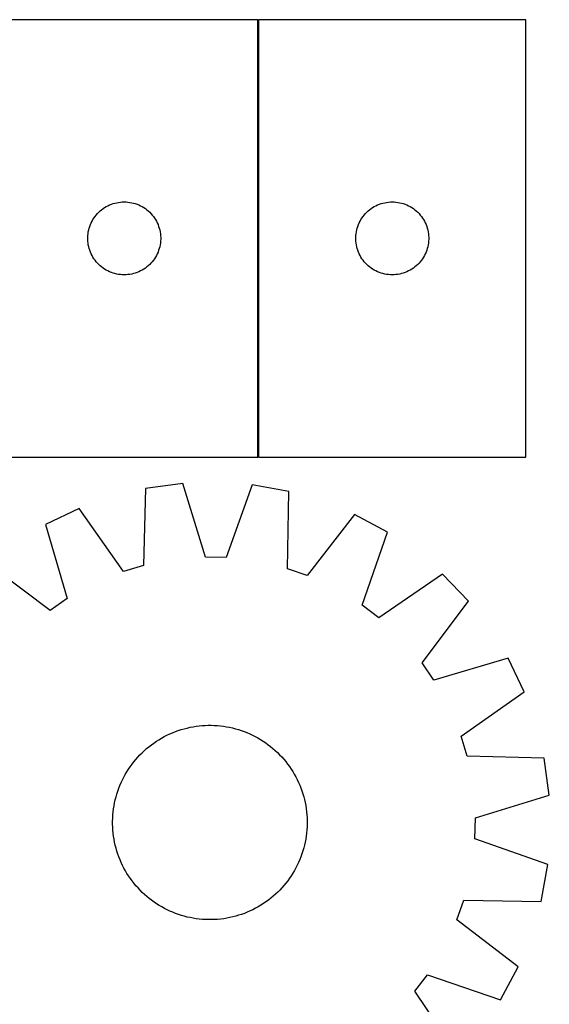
# Model space of a CAD drawing. Header units: millimetres. Extents: x 7 to 1493, y 7 to 2993.
# Tile 12 of 12: x 1276 to 1493, y 2588 to 2993. Entities that reach past the tile are written whole.
import ezdxf

# ---------------------------------------------------------------- set-up
doc = ezdxf.new("R2010")
doc.units = ezdxf.units.MM
doc.layers.add('COMMON', color=5, linetype='CONTINUOUS', true_color=0x0000ff)
doc.layers.add('CUT', color=7, linetype='CONTINUOUS', true_color=0x000000)

msp = doc.modelspace()

# ---------------------------------------------------------------- linework, layer by layer
at = {"layer": 'COMMON'}
msp.add_line((1373.623437, 2813.321596), (1373.623437, 2993.321596), dxfattribs=at)
at = {"layer": 'CUT'}
for p, q in [((1373.523436, 2993.321596), (1263.523436, 2993.321596)), ((1373.523436, 2813.321596), (1373.523436, 2993.321596)), ((1483.723437, 2993.321596), (1373.723437, 2993.321596)), ((1373.723437, 2993.321596), (1373.723437, 2813.321596)), ((1483.723437, 2813.321596), (1483.723437, 2993.321596)), ((1314.703369, 2917.827012), (1315.455155, 2918.004432)), ((1315.455155, 2918.004432), (1316.215077, 2918.142915)), ((1316.215077, 2918.142915), (1316.981121, 2918.242094)), ((1316.981121, 2918.242094), (1317.751254, 2918.301708)), ((1317.751254, 2918.301708), (1318.523436, 2918.321596)), ((1318.523436, 2918.321596), (1319.295617, 2918.301708)), ((1319.295617, 2918.301708), (1320.06575, 2918.242094)), ((1320.06575, 2918.242094), (1320.831794, 2918.142915)), ((1320.831794, 2918.142915), (1321.591717, 2918.004432)), ((1321.591717, 2918.004432), (1322.343502, 2917.827012)), ((1424.90337, 2917.827012), (1425.655156, 2918.004432)), ((1425.655156, 2918.004432), (1426.415078, 2918.142915)), ((1426.415078, 2918.142915), (1427.181122, 2918.242094)), ((1427.181122, 2918.242094), (1427.951255, 2918.301708)), ((1427.951255, 2918.301708), (1428.723437, 2918.321596)), ((1428.723437, 2918.321596), (1429.495618, 2918.301708)), ((1429.495618, 2918.301708), (1430.265751, 2918.242094)), ((1430.265751, 2918.242094), (1431.031795, 2918.142915)), ((1431.031795, 2918.142915), (1431.791718, 2918.004432)), ((1431.791718, 2918.004432), (1432.543503, 2917.827012)), ((1307.515155, 2913.510696), (1308.054273, 2914.063879)), ((1308.054273, 2914.063879), (1308.621154, 2914.588575)), ((1308.621154, 2914.588575), (1309.214293, 2915.083393)), ((1309.214293, 2915.083393), (1309.832119, 2915.547021)), ((1309.832119, 2915.547021), (1310.472993, 2915.97823)), ((1310.472993, 2915.97823), (1311.135214, 2916.375875)), ((1311.135214, 2916.375875), (1311.817029, 2916.738902)), ((1311.817029, 2916.738902), (1312.516627, 2917.06635)), ((1312.516627, 2917.06635), (1313.232154, 2917.357349)), ((1313.232154, 2917.357349), (1313.961713, 2917.611127)), ((1313.961713, 2917.611127), (1314.703369, 2917.827012)), ((1322.343502, 2917.827012), (1323.085158, 2917.611127)), ((1323.085158, 2917.611127), (1323.814717, 2917.357349)), ((1323.814717, 2917.357349), (1324.530244, 2917.06635)), ((1324.530244, 2917.06635), (1325.229842, 2916.738902)), ((1325.229842, 2916.738902), (1325.911657, 2916.375875)), ((1325.911657, 2916.375875), (1326.573878, 2915.97823)), ((1326.573878, 2915.97823), (1327.214752, 2915.547021)), ((1327.214752, 2915.547021), (1327.832578, 2915.083393)), ((1327.832578, 2915.083393), (1328.425717, 2914.588575)), ((1328.425717, 2914.588575), (1328.992598, 2914.063879)), ((1328.992598, 2914.063879), (1329.531716, 2913.510696)), ((1417.715156, 2913.510696), (1418.254274, 2914.063879)), ((1418.254274, 2914.063879), (1418.821155, 2914.588575)), ((1418.821155, 2914.588575), (1419.414294, 2915.083393)), ((1419.414294, 2915.083393), (1420.03212, 2915.547021)), ((1420.03212, 2915.547021), (1420.672994, 2915.97823)), ((1420.672994, 2915.97823), (1421.335215, 2916.375875)), ((1421.335215, 2916.375875), (1422.01703, 2916.738902)), ((1422.01703, 2916.738902), (1422.716628, 2917.06635)), ((1422.716628, 2917.06635), (1423.432155, 2917.357349)), ((1423.432155, 2917.357349), (1424.161714, 2917.611127)), ((1424.161714, 2917.611127), (1424.90337, 2917.827012)), ((1432.543503, 2917.827012), (1433.285159, 2917.611127)), ((1433.285159, 2917.611127), (1434.014718, 2917.357349)), ((1434.014718, 2917.357349), (1434.730245, 2917.06635)), ((1434.730245, 2917.06635), (1435.429843, 2916.738902)), ((1435.429843, 2916.738902), (1436.111658, 2916.375875)), ((1436.111658, 2916.375875), (1436.773879, 2915.97823)), ((1436.773879, 2915.97823), (1437.414753, 2915.547021)), ((1437.414753, 2915.547021), (1438.032579, 2915.083393)), ((1438.032579, 2915.083393), (1438.625718, 2914.588575)), ((1438.625718, 2914.588575), (1439.192599, 2914.063879)), ((1439.192599, 2914.063879), (1439.731717, 2913.510696)), ((1304.937902, 2909.680312), (1305.283254, 2910.371247)), ((1305.283254, 2910.371247), (1305.663716, 2911.043488)), ((1305.663716, 2911.043488), (1306.07828, 2911.695252)), ((1306.07828, 2911.695252), (1306.525847, 2912.32481)), ((1306.525847, 2912.32481), (1307.005229, 2912.930494)), ((1307.005229, 2912.930494), (1307.515155, 2913.510696)), ((1329.531716, 2913.510696), (1330.041642, 2912.930494)), ((1330.041642, 2912.930494), (1330.521024, 2912.32481)), ((1330.521024, 2912.32481), (1330.968591, 2911.695252)), ((1330.968591, 2911.695252), (1331.383155, 2911.043488)), ((1331.383155, 2911.043488), (1331.763617, 2910.371247)), ((1331.763617, 2910.371247), (1332.108969, 2909.680312)), ((1415.137903, 2909.680312), (1415.483255, 2910.371247)), ((1415.483255, 2910.371247), (1415.863717, 2911.043488)), ((1415.863717, 2911.043488), (1416.278281, 2911.695252)), ((1416.278281, 2911.695252), (1416.725848, 2912.32481)), ((1416.725848, 2912.32481), (1417.20523, 2912.930494)), ((1417.20523, 2912.930494), (1417.715156, 2913.510696)), ((1439.731717, 2913.510696), (1440.241643, 2912.930494)), ((1440.241643, 2912.930494), (1440.721025, 2912.32481)), ((1440.721025, 2912.32481), (1441.168592, 2911.695252)), ((1441.168592, 2911.695252), (1441.583156, 2911.043488)), ((1441.583156, 2911.043488), (1441.963618, 2910.371247)), ((1441.963618, 2910.371247), (1442.30897, 2909.680312)), ((1303.647595, 2905.247572), (1303.766466, 2906.010808)), ((1303.766466, 2906.010808), (1303.92447, 2906.766912)), ((1303.92447, 2906.766912), (1304.121187, 2907.513881)), ((1304.121187, 2907.513881), (1304.356097, 2908.249732)), ((1304.356097, 2908.249732), (1304.628576, 2908.972515)), ((1304.628576, 2908.972515), (1304.937902, 2909.680312)), ((1332.108969, 2909.680312), (1332.418295, 2908.972515)), ((1332.418295, 2908.972515), (1332.690774, 2908.249732)), ((1332.690774, 2908.249732), (1332.925684, 2907.513881)), ((1332.925684, 2907.513881), (1333.122401, 2906.766912)), ((1333.122401, 2906.766912), (1333.280405, 2906.010808)), ((1333.280405, 2906.010808), (1333.399276, 2905.247572)), ((1413.847596, 2905.247572), (1413.966467, 2906.010808)), ((1413.966467, 2906.010808), (1414.124471, 2906.766912)), ((1414.124471, 2906.766912), (1414.321188, 2907.513881)), ((1414.321188, 2907.513881), (1414.556098, 2908.249732)), ((1414.556098, 2908.249732), (1414.828577, 2908.972515)), ((1414.828577, 2908.972515), (1415.137903, 2909.680312)), ((1442.30897, 2909.680312), (1442.618296, 2908.972515)), ((1442.618296, 2908.972515), (1442.890775, 2908.249732)), ((1442.890775, 2908.249732), (1443.125685, 2907.513881)), ((1443.125685, 2907.513881), (1443.322402, 2906.766912)), ((1443.322402, 2906.766912), (1443.480406, 2906.010808)), ((1443.480406, 2906.010808), (1443.599277, 2905.247572)), ((1303.528409, 2903.707815), (1303.568173, 2904.479228)), ((1303.528409, 2902.935378), (1303.528409, 2903.707815)), ((1303.568173, 2902.163964), (1303.528409, 2902.935378)), ((1303.568173, 2904.479228), (1303.647595, 2905.247572)), ((1303.647595, 2901.395621), (1303.568173, 2902.163964)), ((1333.399276, 2905.247572), (1333.478698, 2904.479228)), ((1333.478698, 2902.163964), (1333.399276, 2901.395621)), ((1333.478698, 2904.479228), (1333.518463, 2903.707815)), ((1333.518463, 2902.935378), (1333.478698, 2902.163964)), ((1333.518463, 2903.707815), (1333.518463, 2902.935378)), ((1413.72841, 2903.707815), (1413.768174, 2904.479228)), ((1413.72841, 2902.935378), (1413.72841, 2903.707815)), ((1413.768174, 2902.163964), (1413.72841, 2902.935378)), ((1413.768174, 2904.479228), (1413.847596, 2905.247572)), ((1413.847596, 2901.395621), (1413.768174, 2902.163964)), ((1443.599277, 2905.247572), (1443.678699, 2904.479228)), ((1443.678699, 2902.163964), (1443.599277, 2901.395621)), ((1443.678699, 2904.479228), (1443.718464, 2903.707815)), ((1443.718464, 2902.935378), (1443.678699, 2902.163964)), ((1443.718464, 2903.707815), (1443.718464, 2902.935378)), ((1303.766466, 2900.632385), (1303.647595, 2901.395621)), ((1303.92447, 2899.87628), (1303.766466, 2900.632385)), ((1304.121187, 2899.129312), (1303.92447, 2899.87628)), ((1304.356097, 2898.39346), (1304.121187, 2899.129312)), ((1304.628576, 2897.670678), (1304.356097, 2898.39346)), ((1304.937902, 2896.96288), (1304.628576, 2897.670678)), ((1332.418295, 2897.670678), (1332.108969, 2896.96288)), ((1332.690774, 2898.39346), (1332.418295, 2897.670678)), ((1332.925684, 2899.129312), (1332.690774, 2898.39346)), ((1333.122401, 2899.87628), (1332.925684, 2899.129312)), ((1333.280405, 2900.632385), (1333.122401, 2899.87628)), ((1333.399276, 2901.395621), (1333.280405, 2900.632385)), ((1413.966467, 2900.632385), (1413.847596, 2901.395621)), ((1414.124471, 2899.87628), (1413.966467, 2900.632385)), ((1414.321188, 2899.129312), (1414.124471, 2899.87628)), ((1414.556098, 2898.39346), (1414.321188, 2899.129312)), ((1414.828577, 2897.670678), (1414.556098, 2898.39346)), ((1415.137903, 2896.96288), (1414.828577, 2897.670678)), ((1442.618296, 2897.670678), (1442.30897, 2896.96288)), ((1442.890775, 2898.39346), (1442.618296, 2897.670678)), ((1443.125685, 2899.129312), (1442.890775, 2898.39346)), ((1443.322402, 2899.87628), (1443.125685, 2899.129312)), ((1443.480406, 2900.632385), (1443.322402, 2899.87628)), ((1443.599277, 2901.395621), (1443.480406, 2900.632385)), ((1305.283254, 2896.271945), (1304.937902, 2896.96288)), ((1305.663716, 2895.599704), (1305.283254, 2896.271945)), ((1306.07828, 2894.94794), (1305.663716, 2895.599704)), ((1306.525847, 2894.318382), (1306.07828, 2894.94794)), ((1307.005229, 2893.712699), (1306.525847, 2894.318382)), ((1307.515155, 2893.132496), (1307.005229, 2893.712699)), ((1330.041642, 2893.712699), (1329.531716, 2893.132496)), ((1330.521024, 2894.318382), (1330.041642, 2893.712699)), ((1330.968591, 2894.94794), (1330.521024, 2894.318382)), ((1331.383155, 2895.599704), (1330.968591, 2894.94794)), ((1331.763617, 2896.271945), (1331.383155, 2895.599704)), ((1332.108969, 2896.96288), (1331.763617, 2896.271945)), ((1415.483255, 2896.271945), (1415.137903, 2896.96288)), ((1415.863717, 2895.599704), (1415.483255, 2896.271945)), ((1416.278281, 2894.94794), (1415.863717, 2895.599704)), ((1416.725848, 2894.318382), (1416.278281, 2894.94794)), ((1417.20523, 2893.712699), (1416.725848, 2894.318382)), ((1417.715156, 2893.132496), (1417.20523, 2893.712699)), ((1440.241643, 2893.712699), (1439.731717, 2893.132496)), ((1440.721025, 2894.318382), (1440.241643, 2893.712699)), ((1441.168592, 2894.94794), (1440.721025, 2894.318382)), ((1441.583156, 2895.599704), (1441.168592, 2894.94794)), ((1441.963618, 2896.271945), (1441.583156, 2895.599704)), ((1442.30897, 2896.96288), (1441.963618, 2896.271945)), ((1308.054273, 2892.579313), (1307.515155, 2893.132496)), ((1308.621154, 2892.054617), (1308.054273, 2892.579313)), ((1309.214293, 2891.559799), (1308.621154, 2892.054617)), ((1309.832119, 2891.096171), (1309.214293, 2891.559799)), ((1310.472993, 2890.664963), (1309.832119, 2891.096171)), ((1311.135214, 2890.267318), (1310.472993, 2890.664963)), ((1311.817029, 2889.90429), (1311.135214, 2890.267318)), ((1312.516627, 2889.576843), (1311.817029, 2889.90429)), ((1313.232154, 2889.285844), (1312.516627, 2889.576843)), ((1324.530244, 2889.576843), (1323.814717, 2889.285844)), ((1325.229842, 2889.90429), (1324.530244, 2889.576843)), ((1325.911657, 2890.267318), (1325.229842, 2889.90429)), ((1326.573878, 2890.664963), (1325.911657, 2890.267318)), ((1327.214752, 2891.096171), (1326.573878, 2890.664963)), ((1327.832578, 2891.559799), (1327.214752, 2891.096171)), ((1328.425717, 2892.054617), (1327.832578, 2891.559799)), ((1328.992598, 2892.579313), (1328.425717, 2892.054617)), ((1329.531716, 2893.132496), (1328.992598, 2892.579313)), ((1418.254274, 2892.579313), (1417.715156, 2893.132496)), ((1418.821155, 2892.054617), (1418.254274, 2892.579313)), ((1419.414294, 2891.559799), (1418.821155, 2892.054617)), ((1420.03212, 2891.096171), (1419.414294, 2891.559799)), ((1420.672994, 2890.664963), (1420.03212, 2891.096171)), ((1421.335215, 2890.267318), (1420.672994, 2890.664963)), ((1422.01703, 2889.90429), (1421.335215, 2890.267318)), ((1422.716628, 2889.576843), (1422.01703, 2889.90429)), ((1423.432155, 2889.285844), (1422.716628, 2889.576843)), ((1434.730245, 2889.576843), (1434.014718, 2889.285844)), ((1435.429843, 2889.90429), (1434.730245, 2889.576843)), ((1436.111658, 2890.267318), (1435.429843, 2889.90429)), ((1436.773879, 2890.664963), (1436.111658, 2890.267318)), ((1437.414753, 2891.096171), (1436.773879, 2890.664963)), ((1438.032579, 2891.559799), (1437.414753, 2891.096171)), ((1438.625718, 2892.054617), (1438.032579, 2891.559799)), ((1439.192599, 2892.579313), (1438.625718, 2892.054617)), ((1439.731717, 2893.132496), (1439.192599, 2892.579313)), ((1313.961713, 2889.032066), (1313.232154, 2889.285844)), ((1314.703369, 2888.81618), (1313.961713, 2889.032066)), ((1315.455155, 2888.638761), (1314.703369, 2888.81618)), ((1316.215077, 2888.500278), (1315.455155, 2888.638761)), ((1316.981121, 2888.401098), (1316.215077, 2888.500278)), ((1317.751254, 2888.341485), (1316.981121, 2888.401098)), ((1318.523436, 2888.321596), (1317.751254, 2888.341485)), ((1319.295617, 2888.341485), (1318.523436, 2888.321596)), ((1320.06575, 2888.401098), (1319.295617, 2888.341485)), ((1320.831794, 2888.500278), (1320.06575, 2888.401098)), ((1321.591717, 2888.638761), (1320.831794, 2888.500278)), ((1322.343502, 2888.81618), (1321.591717, 2888.638761)), ((1323.085158, 2889.032066), (1322.343502, 2888.81618)), ((1323.814717, 2889.285844), (1323.085158, 2889.032066)), ((1424.161714, 2889.032066), (1423.432155, 2889.285844)), ((1424.90337, 2888.81618), (1424.161714, 2889.032066)), ((1425.655156, 2888.638761), (1424.90337, 2888.81618)), ((1426.415078, 2888.500278), (1425.655156, 2888.638761)), ((1427.181122, 2888.401098), (1426.415078, 2888.500278)), ((1427.951255, 2888.341485), (1427.181122, 2888.401098)), ((1428.723437, 2888.321596), (1427.951255, 2888.341485)), ((1429.495618, 2888.341485), (1428.723437, 2888.321596)), ((1430.265751, 2888.401098), (1429.495618, 2888.341485)), ((1431.031795, 2888.500278), (1430.265751, 2888.401098)), ((1431.791718, 2888.638761), (1431.031795, 2888.500278)), ((1432.543503, 2888.81618), (1431.791718, 2888.638761)), ((1433.285159, 2889.032066), (1432.543503, 2888.81618)), ((1434.014718, 2889.285844), (1433.285159, 2889.032066)), ((1263.523436, 2813.321596), (1373.523436, 2813.321596)), ((1373.723437, 2813.321596), (1483.723437, 2813.321596)), ((1327.327476, 2800.389993), (1326.446913, 2768.637837)), ((1342.573799, 2802.458849), (1327.327476, 2800.389993)), ((1351.88396, 2772.089528), (1342.573799, 2802.458849)), ((1371.10561, 2801.825109), (1360.456189, 2771.899124)), ((1386.245036, 2799.081335), (1371.10561, 2801.825109)), ((1385.714889, 2767.321397), (1386.245036, 2799.081335)), ((1299.996275, 2792.1759), (1286.135472, 2785.496928)), ((1318.235401, 2766.169957), (1299.996275, 2792.1759)), ((1413.184564, 2789.661799), (1393.808726, 2764.491348)), ((1426.735142, 2782.373975), (1413.184564, 2789.661799)), ((1286.135472, 2785.496928), (1295.109963, 2755.026725)), ((1416.416582, 2752.332303), (1426.735142, 2782.373975)), ((1360.456189, 2771.899124), (1351.88396, 2772.089528)), ((1288.062967, 2750.142135), (1262.68025, 2769.239057)), ((1326.446913, 2768.637837), (1318.235401, 2766.169957)), ((1393.808726, 2764.491348), (1385.714889, 2767.321397)), ((1449.445359, 2765.090692), (1423.239744, 2747.139633)), ((1460.080663, 2753.9722), (1449.445359, 2765.090692)), ((1295.109963, 2755.026725), (1288.062967, 2750.142135)), ((1423.239744, 2747.139633), (1416.416582, 2752.332303)), ((1440.983741, 2728.589483), (1460.080663, 2753.9722)), ((1445.868332, 2721.542487), (1440.983741, 2728.589483)), ((1476.338534, 2730.516978), (1445.868332, 2721.542487)), ((1483.017506, 2716.656174), (1476.338534, 2730.516978)), ((1457.011564, 2698.417049), (1483.017506, 2716.656174)), ((1336.100843, 2698.802666), (1337.23711, 2699.339233)), ((1337.23711, 2699.339233), (1338.38967, 2699.839844)), ((1338.38967, 2699.839844), (1339.557386, 2700.304005)), ((1339.557386, 2700.304005), (1340.739106, 2700.731259)), ((1340.739106, 2700.731259), (1341.933663, 2701.121183)), ((1341.933663, 2701.121183), (1343.139878, 2701.473392)), ((1343.139878, 2701.473392), (1344.356561, 2701.78754)), ((1344.356561, 2701.78754), (1345.582512, 2702.063316)), ((1345.582512, 2702.063316), (1346.81652, 2702.300447)), ((1346.81652, 2702.300447), (1348.057367, 2702.498701)), ((1348.057367, 2702.498701), (1349.30383, 2702.657881)), ((1349.30383, 2702.657881), (1350.554677, 2702.777829)), ((1350.554677, 2702.777829), (1351.808675, 2702.858429)), ((1351.808675, 2702.858429), (1353.064586, 2702.8996)), ((1353.064586, 2702.8996), (1354.32117, 2702.901301)), ((1354.32117, 2702.901301), (1355.577187, 2702.863531)), ((1355.577187, 2702.863531), (1356.831399, 2702.786328)), ((1356.831399, 2702.786328), (1358.082566, 2702.669766)), ((1358.082566, 2702.669766), (1359.329455, 2702.513962)), ((1359.329455, 2702.513962), (1360.570835, 2702.31907)), ((1360.570835, 2702.31907), (1361.805481, 2702.085281)), ((1361.805481, 2702.085281), (1363.032173, 2701.812826)), ((1363.032173, 2701.812826), (1364.249703, 2701.501974)), ((1364.249703, 2701.501974), (1365.456867, 2701.153032)), ((1365.456867, 2701.153032), (1366.652476, 2700.766344)), ((1366.652476, 2700.766344), (1367.835348, 2700.342292)), ((1367.835348, 2700.342292), (1369.004317, 2699.881294)), ((1369.004317, 2699.881294), (1370.158228, 2699.383806)), ((1370.158228, 2699.383806), (1371.295944, 2698.850318)), ((1329.686932, 2694.860262), (1330.70253, 2695.60024)), ((1330.70253, 2695.60024), (1331.740871, 2696.307952)), ((1331.740871, 2696.307952), (1332.800928, 2696.9827)), ((1332.800928, 2696.9827), (1333.881657, 2697.623818)), ((1333.881657, 2697.623818), (1334.98199, 2698.230673)), ((1334.98199, 2698.230673), (1336.100843, 2698.802666)), ((1371.295944, 2698.850318), (1372.416341, 2698.281356)), ((1372.416341, 2698.281356), (1373.518314, 2697.677483)), ((1373.518314, 2697.677483), (1374.600775, 2697.039294)), ((1374.600775, 2697.039294), (1375.662656, 2696.367419)), ((1375.662656, 2696.367419), (1376.702908, 2695.662521)), ((1376.702908, 2695.662521), (1377.720506, 2694.925296)), ((1459.479444, 2690.205536), (1457.011564, 2698.417049)), ((1324.984314, 2690.703016), (1325.87165, 2691.592759)), ((1325.87165, 2691.592759), (1326.786496, 2692.45419)), ((1326.786496, 2692.45419), (1327.727949, 2693.28646)), ((1327.727949, 2693.28646), (1328.695079, 2694.088748)), ((1328.695079, 2694.088748), (1329.686932, 2694.860262)), ((1377.720506, 2694.925296), (1378.714446, 2694.156471)), ((1378.714446, 2694.156471), (1379.683745, 2693.356805)), ((1379.683745, 2693.356805), (1380.627448, 2692.527087)), ((1380.627448, 2692.527087), (1381.544623, 2691.668136)), ((1381.544623, 2691.668136), (1382.434365, 2690.7808)), ((1320.989929, 2685.861302), (1321.727154, 2686.8789)), ((1321.727154, 2686.8789), (1322.495979, 2687.872839)), ((1322.495979, 2687.872839), (1323.295645, 2688.842138)), ((1323.295645, 2688.842138), (1324.125363, 2689.785841)), ((1324.125363, 2689.785841), (1324.984314, 2690.703016)), ((1382.434365, 2690.7808), (1383.295796, 2689.865954)), ((1383.295796, 2689.865954), (1384.128067, 2688.924501)), ((1384.128067, 2688.924501), (1384.930354, 2687.957371)), ((1384.930354, 2687.957371), (1385.701868, 2686.965517)), ((1385.701868, 2686.965517), (1386.441846, 2685.949919)), ((1491.231599, 2689.324974), (1459.479444, 2690.205536)), ((1493.300455, 2674.07865), (1491.231599, 2689.324974)), ((1318.974967, 2682.676708), (1319.613156, 2683.759169)), ((1319.613156, 2683.759169), (1320.285031, 2684.821049)), ((1320.285031, 2684.821049), (1320.989929, 2685.861302)), ((1386.441846, 2685.949919), (1387.149558, 2684.911579)), ((1387.149558, 2684.911579), (1387.824306, 2683.851522)), ((1387.824306, 2683.851522), (1388.465424, 2682.770793)), ((1316.771156, 2678.16271), (1317.268644, 2679.316622)), ((1317.268644, 2679.316622), (1317.802132, 2680.454338)), ((1317.802132, 2680.454338), (1318.371094, 2681.574735)), ((1318.371094, 2681.574735), (1318.974967, 2682.676708)), ((1388.465424, 2682.770793), (1389.072279, 2681.670459)), ((1389.072279, 2681.670459), (1389.644272, 2680.551607)), ((1389.644272, 2680.551607), (1390.180839, 2679.41534)), ((1390.180839, 2679.41534), (1390.68145, 2678.26278)), ((1315.499418, 2674.615261), (1315.886106, 2675.810869)), ((1315.886106, 2675.810869), (1316.310158, 2676.993742)), ((1316.310158, 2676.993742), (1316.771156, 2678.16271)), ((1390.68145, 2678.26278), (1391.145612, 2677.095063)), ((1391.145612, 2677.095063), (1391.572865, 2675.913344)), ((1391.572865, 2675.913344), (1391.962789, 2674.718787)), ((1391.962789, 2674.718787), (1392.314999, 2673.512572)), ((1314.33338, 2669.729229), (1314.567169, 2670.963874)), ((1314.567169, 2670.963874), (1314.839624, 2672.190567)), ((1314.839624, 2672.190567), (1315.150476, 2673.408096)), ((1315.150476, 2673.408096), (1315.499418, 2674.615261)), ((1392.314999, 2673.512572), (1392.629146, 2672.295888)), ((1392.629146, 2672.295888), (1392.904922, 2671.069938)), ((1392.904922, 2671.069938), (1393.142054, 2669.83593)), ((1462.931134, 2664.76849), (1493.300455, 2674.07865)), ((1313.866122, 2665.989792), (1313.982683, 2667.24096)), ((1313.982683, 2667.24096), (1314.138487, 2668.487849)), ((1314.138487, 2668.487849), (1314.33338, 2669.729229)), ((1393.142054, 2669.83593), (1393.340307, 2668.595083)), ((1393.340307, 2668.595083), (1393.499487, 2667.34862)), ((1393.499487, 2667.34862), (1393.619436, 2666.097773)), ((1313.751149, 2663.479563), (1313.788918, 2664.735581)), ((1313.75285, 2662.222979), (1313.751149, 2663.479563)), ((1313.788918, 2664.735581), (1313.866122, 2665.989792)), ((1393.619436, 2666.097773), (1393.700035, 2664.843775)), ((1393.700035, 2664.843775), (1393.741206, 2663.587864)), ((1393.741206, 2663.587864), (1393.742907, 2662.33128)), ((1462.74073, 2656.19626), (1462.931134, 2664.76849)), ((1313.794021, 2660.967068), (1313.75285, 2662.222979)), ((1313.87462, 2659.713071), (1313.794021, 2660.967068)), ((1313.994569, 2658.462223), (1313.87462, 2659.713071)), ((1393.511373, 2658.569883), (1393.355569, 2657.322994)), ((1393.627934, 2659.821051), (1393.511373, 2658.569883)), ((1393.705138, 2661.075262), (1393.627934, 2659.821051)), ((1393.742907, 2662.33128), (1393.705138, 2661.075262)), ((1314.153749, 2657.215761), (1313.994569, 2658.462223)), ((1314.352002, 2655.974913), (1314.153749, 2657.215761)), ((1314.589134, 2654.740905), (1314.352002, 2655.974913)), ((1314.86491, 2653.514955), (1314.589134, 2654.740905)), ((1392.926887, 2654.846969), (1392.654432, 2653.620276)), ((1393.160676, 2656.081615), (1392.926887, 2654.846969)), ((1393.355569, 2657.322994), (1393.160676, 2656.081615)), ((1492.666716, 2645.54684), (1462.74073, 2656.19626)), ((1315.179057, 2652.298272), (1314.86491, 2653.514955)), ((1315.531267, 2651.092056), (1315.179057, 2652.298272)), ((1315.921191, 2649.8975), (1315.531267, 2651.092056)), ((1391.994638, 2651.195582), (1391.60795, 2649.999974)), ((1392.34358, 2652.402747), (1391.994638, 2651.195582)), ((1392.654432, 2653.620276), (1392.34358, 2652.402747)), ((1316.348444, 2648.71578), (1315.921191, 2649.8975)), ((1316.812606, 2647.548064), (1316.348444, 2648.71578)), ((1317.313217, 2646.395503), (1316.812606, 2647.548064)), ((1317.849784, 2645.259236), (1317.313217, 2646.395503)), ((1390.225412, 2646.494221), (1389.691924, 2645.356506)), ((1390.7229, 2647.648133), (1390.225412, 2646.494221)), ((1391.183898, 2648.817102), (1390.7229, 2647.648133)), ((1391.60795, 2649.999974), (1391.183898, 2648.817102)), ((1318.421777, 2644.140384), (1317.849784, 2645.259236)), ((1319.028632, 2643.040051), (1318.421777, 2644.140384)), ((1319.66975, 2641.959322), (1319.028632, 2643.040051)), ((1388.519089, 2643.134136), (1387.8809, 2642.051675)), ((1389.122963, 2644.236108), (1388.519089, 2643.134136)), ((1389.691924, 2645.356506), (1389.122963, 2644.236108)), ((1489.922942, 2630.407413), (1492.666716, 2645.54684)), ((1320.344498, 2640.899264), (1319.66975, 2641.959322)), ((1321.05221, 2639.860924), (1320.344498, 2640.899264)), ((1321.792188, 2638.845326), (1321.05221, 2639.860924)), ((1322.563702, 2637.853472), (1321.792188, 2638.845326)), ((1385.766902, 2638.931943), (1384.998077, 2637.938004)), ((1386.504127, 2639.949541), (1385.766902, 2638.931943)), ((1387.209025, 2640.989794), (1386.504127, 2639.949541)), ((1387.8809, 2642.051675), (1387.209025, 2640.989794)), ((1323.365989, 2636.886342), (1322.563702, 2637.853472)), ((1324.19826, 2635.94489), (1323.365989, 2636.886342)), ((1325.059691, 2635.030044), (1324.19826, 2635.94489)), ((1325.949433, 2634.142707), (1325.059691, 2635.030044)), ((1381.622406, 2634.218085), (1380.70756, 2633.356653)), ((1382.509742, 2635.107827), (1381.622406, 2634.218085)), ((1383.368693, 2636.025002), (1382.509742, 2635.107827)), ((1384.198411, 2636.968705), (1383.368693, 2636.025002)), ((1384.998077, 2637.938004), (1384.198411, 2636.968705)), ((1326.866608, 2633.283757), (1325.949433, 2634.142707)), ((1327.810311, 2632.454039), (1326.866608, 2633.283757)), ((1328.779611, 2631.654373), (1327.810311, 2632.454039)), ((1329.77355, 2630.885548), (1328.779611, 2631.654373)), ((1330.791148, 2630.148322), (1329.77355, 2630.885548)), ((1331.8314, 2629.443424), (1330.791148, 2630.148322)), ((1376.791526, 2630.210604), (1375.753186, 2629.502891)), ((1377.807124, 2630.950582), (1376.791526, 2630.210604)), ((1378.798977, 2631.722095), (1377.807124, 2630.950582)), ((1379.766108, 2632.524383), (1378.798977, 2631.722095)), ((1380.70756, 2633.356653), (1379.766108, 2632.524383)), ((1455.332954, 2622.843724), (1458.163003, 2630.93756)), ((1458.163003, 2630.93756), (1489.922942, 2630.407413)), ((1332.893281, 2628.771549), (1331.8314, 2629.443424)), ((1333.975742, 2628.13336), (1332.893281, 2628.771549)), ((1335.077715, 2627.529487), (1333.975742, 2628.13336)), ((1336.198112, 2626.960526), (1335.077715, 2627.529487)), ((1337.335828, 2626.427038), (1336.198112, 2626.960526)), ((1338.489739, 2625.929549), (1337.335828, 2626.427038)), ((1370.256946, 2626.47161), (1369.104386, 2625.970999)), ((1371.393213, 2627.008177), (1370.256946, 2626.47161)), ((1372.512066, 2627.580171), (1371.393213, 2627.008177)), ((1373.612399, 2628.187026), (1372.512066, 2627.580171)), ((1374.693128, 2628.828143), (1373.612399, 2628.187026)), ((1375.753186, 2629.502891), (1374.693128, 2628.828143)), ((1339.658708, 2625.468552), (1338.489739, 2625.929549)), ((1340.84158, 2625.0445), (1339.658708, 2625.468552)), ((1342.037189, 2624.657812), (1340.84158, 2625.0445)), ((1343.244353, 2624.30887), (1342.037189, 2624.657812)), ((1344.461883, 2623.998018), (1343.244353, 2624.30887)), ((1345.688575, 2623.725563), (1344.461883, 2623.998018)), ((1346.923221, 2623.491774), (1345.688575, 2623.725563)), ((1348.164601, 2623.296881), (1346.923221, 2623.491774)), ((1349.41149, 2623.141077), (1348.164601, 2623.296881)), ((1350.662657, 2623.024516), (1349.41149, 2623.141077)), ((1351.916869, 2622.947312), (1350.662657, 2623.024516)), ((1353.172886, 2622.909542), (1351.916869, 2622.947312)), ((1354.429471, 2622.911244), (1353.172886, 2622.909542)), ((1355.685381, 2622.952414), (1354.429471, 2622.911244)), ((1356.939379, 2623.033014), (1355.685381, 2622.952414)), ((1358.190226, 2623.152963), (1356.939379, 2623.033014)), ((1359.436689, 2623.312142), (1358.190226, 2623.152963)), ((1360.677536, 2623.510396), (1359.436689, 2623.312142)), ((1361.911544, 2623.747527), (1360.677536, 2623.510396)), ((1363.137495, 2624.023303), (1361.911544, 2623.747527)), ((1364.354178, 2624.337451), (1363.137495, 2624.023303)), ((1365.560393, 2624.68966), (1364.354178, 2624.337451)), ((1366.75495, 2625.079584), (1365.560393, 2624.68966)), ((1367.93667, 2625.506838), (1366.75495, 2625.079584)), ((1369.104386, 2625.970999), (1367.93667, 2625.506838)), ((1480.503406, 2603.467885), (1455.332954, 2622.843724)), ((1473.215581, 2589.917307), (1480.503406, 2603.467885)), ((1437.981239, 2593.412705), (1443.173909, 2600.235868)), ((1443.173909, 2600.235868), (1473.215581, 2589.917307)), ((1455.932298, 2567.207091), (1437.981239, 2593.412705))]:
    msp.add_line(p, q, dxfattribs=at)

doc.saveas('drawing.dxf')
